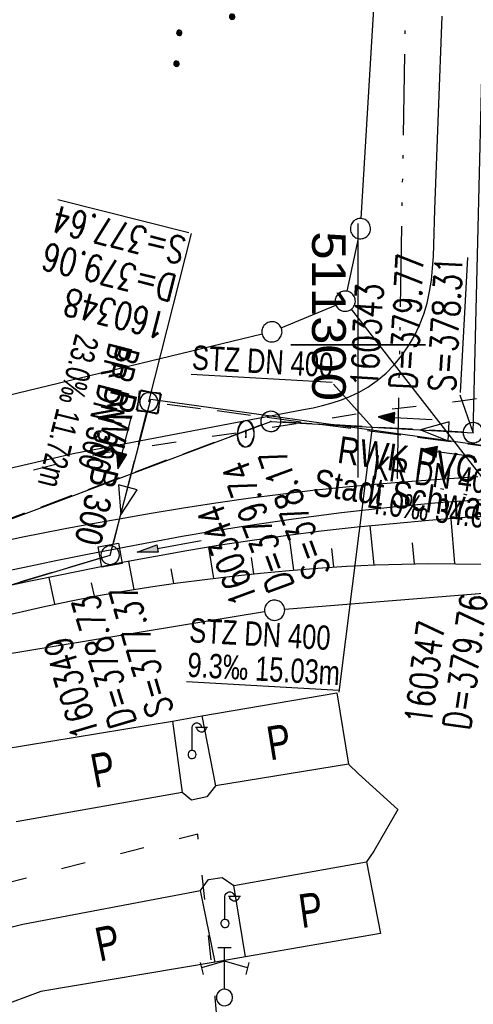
# Model space of a CAD drawing. Extents: x 511155 to 511479, y 464515 to 465450.
# Tile 4 of 41: x 511275 to 511309, y 464551 to 464624. Entities that reach past the tile are written whole.
import ezdxf

# ---------------------------------------------------------------- set-up
doc = ezdxf.new("R2010")
doc.units = 0
doc.header["$LTSCALE"] = 10
doc.header["$MEASUREMENT"] = 0
for name, pattern in [('ACAD_ISO03W100', [30, 12, -18]), ('ACAD_ISO14W100', [25.5, 12, -3, 0.5, -3, 0.5, -3, 0.5, -3]), ('AUSGEZOGEN', [0]), ('LT00', [0]), ('STRICHLINIE2', [0.375, 0.25, -0.125])]:
    doc.linetypes.add(name, pattern=pattern)
doc.layers.get('0').update_dxf_attribs({"linetype": 'LT00'})
for name, color, linetype in [('--EK_FBR', 1, 'LT00'), ('--EK_Halt-Pfeil', 4, 'LT00'), ('--EK_Haltung', 7, 'STRICHLINIE2'), ('--EK_Haltung-Text', 140, 'LT00'), ('--EK_Schacht-Text', 5, 'LT00'), ('--EL_Halt-Pfeil', 4, 'LT00'), ('--EL_Haltung', 182, 'STRICHLINIE2'), ('--EL_Haltung-Text', 182, 'LT00'), ('ABWASSERLTG', 24, 'LT00'), ('ABWASSERLTG_FLIEßPF', 26, 'Continuous'), ('ABWASSERLTG_TEXT', 26, 'Continuous'), ('DFK_BES-WEGE', 255, 'LT00'), ('DFK_GZPKT', 250, 'LT00'), ('DFK_KATASTER', 250, 'LT00'), ('DFK_NUTZUNG', 250, 'LT00'), ('DFK_TOPO-ANL', 252, 'LT00'), ('DFK_TOPO-SYM', 252, 'LT00'), ('PFEIL', 140, 'AUSGEZOGEN'), ('TELEKOM', 210, 'ACAD_ISO14W100'), ('V103_AFBR_BAB', 250, 'LT00'), ('V103_BOESCH', 250, 'LT00'), ('V103_BOSCHUNG', 250, 'LT00'), ('V103_GRABEN', 250, 'LT00'), ('V103_KA_MULD', 182, 'LT00'), ('V103_KA_PRUF', 182, 'LT00'), ('V103_RASTER', 250, 'LT00'), ('V103_W_UNT_HY', 130, 'LT00'), ('V104_AFBR_BAB', 250, 'LT00'), ('V104_BOESCH', 250, 'LT00'), ('V104_BOSCHUNG', 250, 'LT00'), ('V104_GRABEN', 250, 'LT00'), ('V104_KA_MULD', 182, 'LT00'), ('V104_KA_PRUF', 182, 'LT00'), ('V104_RASTER', 250, 'LT00'), ('V104_W_UNT_HY', 130, 'LT00'), ('WASSERLTG', 130, 'ACAD_ISO03W100')]:
    doc.layers.add(name, color=color, linetype=linetype)
doc.styles.add('Haltungsbeschriftung', font='ARIAL.TTF', dxfattribs={"width": 0.75})
doc.styles.add('schachtbeschriftung', font='romans.shx', dxfattribs={"width": 0.75, "height": 2})
doc.styles.get("Standard").update_dxf_attribs({"font": 'ARIAL.TTF'})
doc.styles.add('Versorgungsltg', font='ARIAL.TTF', dxfattribs={"width": 0.8, "height": 2})

# ---------------------------------------------------------------- blocks, each defined once
blk = doc.blocks.new('SYMB7010')
at = {"color": 0, "linetype": 'ByBlock'}
for points in [[(-0.031408, 0.499213), (-0.093728, 0.49134), (-0.15457, 0.475719), (-0.212975, 0.452595), (-0.268021, 0.422333), (-0.31884, 0.385411), (-0.36463, 0.342411), (-0.40467, 0.29401), (-0.438329, 0.240973), (-0.465074, 0.184136), (-0.484486, 0.124395), (-0.496256, 0.062692), (-0.5002, 0)], [(0.5002, 0), (0.496256, 0.062692), (0.484485, 0.124395), (0.465074, 0.184136), (0.438329, 0.240973), (0.40467, 0.29401), (0.36463, 0.342411), (0.31884, 0.385411), (0.268021, 0.422333), (0.212975, 0.452595), (0.15457, 0.475719), (0.093728, 0.49134), (0.031408, 0.499213), (-0.031408, 0.499213)], [(-0.5002, 0), (-0.496256, -0.062692), (-0.484486, -0.124395), (-0.465075, -0.184136), (-0.438329, -0.240973), (-0.404671, -0.29401), (-0.36463, -0.342411), (-0.31884, -0.385411), (-0.268021, -0.422333), (-0.212975, -0.452595), (-0.154571, -0.475719), (-0.093728, -0.49134), (-0.031408, -0.499213), (0.031408, -0.499213)], [(0.031408, -0.499213), (0.093728, -0.491341), (0.15457, -0.475719), (0.212975, -0.452595), (0.268021, -0.422333), (0.31884, -0.385411), (0.36463, -0.342411), (0.404671, -0.294011), (0.438329, -0.240974), (0.465075, -0.184136), (0.484486, -0.124395), (0.496256, -0.062692), (0.500201, 0)]]:
    blk.add_lwpolyline(points, dxfattribs=at)
blk = doc.blocks.new('SYMB7317')
at = {"color": 0, "linetype": 'ByBlock'}
blk.add_line((0, 0.061), (0, 0.4), dxfattribs=at)
for points in [[(0, 0.4), (0.004222, 0.423941), (0.016377, 0.444995), (0.035, 0.460622), (0.057845, 0.468937), (0.082155, 0.468937), (0.105, 0.460622), (0.123623, 0.444995), (0.135779, 0.423941), (0.14, 0.4)], [(0.23, 0.4), (0.21, 0.4), (0.14, 0.4), (0.07, 0.4), (0.05, 0.4)], [(0.21, 0.4), (0.205779, 0.376059), (0.193623, 0.355005), (0.175, 0.339378), (0.152155, 0.331063), (0.127845, 0.331063), (0.105, 0.339378), (0.086377, 0.355005), (0.074222, 0.376059), (0.07, 0.4)], [(0.061, 0), (0.056881, 0.022036), (0.04508, 0.041095), (0.02719, 0.054605), (0.005628, 0.06074), (-0.016693, 0.058671), (-0.036761, 0.048679), (-0.051863, 0.032112), (-0.059961, 0.011209), (-0.059961, -0.011209)], [(0.005628, -0.06074), (0.02719, -0.054605), (0.04508, -0.041095), (0.056881, -0.022036), (0.061, 0)], [(-0.059961, -0.011209), (-0.051863, -0.032112), (-0.036761, -0.048679), (-0.016693, -0.058671), (0.005628, -0.06074)]]:
    blk.add_lwpolyline(points, dxfattribs=at)
blk = doc.blocks.new('SYMB7313')
at = {"color": 0, "linetype": 'ByBlock'}
for p, q in [((-0.05, 0.37), (0, 0.37)), ((0, 0.37), (0.05, 0.37)), ((0, 0.27), (-0.17, 0.22)), ((0.17, 0.22), (0, 0.27))]:
    blk.add_line(p, q, dxfattribs=at)
for points in [[(0, 0.061), (0, 0.27), (0, 0.37)], [(-0.18, 0.26), (-0.17, 0.22), (-0.158, 0.17)], [(0.18, 0.26), (0.17, 0.22), (0.158, 0.17)], [(0.061, 0), (0.056881, 0.022036), (0.04508, 0.041095), (0.02719, 0.054605), (0.005628, 0.06074), (-0.016693, 0.058671), (-0.036761, 0.048679), (-0.051863, 0.032112), (-0.059961, 0.011209), (-0.059961, -0.011209)], [(0.005628, -0.06074), (0.02719, -0.054605), (0.04508, -0.041095), (0.056881, -0.022036), (0.061, 0)], [(-0.059961, -0.011209), (-0.051863, -0.032112), (-0.036761, -0.048679), (-0.016693, -0.058671), (0.005628, -0.06074)]]:
    blk.add_lwpolyline(points, dxfattribs=at)
blk = doc.blocks.new('ABWASSER-FLIEßPF')
at = {"layer": 'ABWASSERLTG_FLIEßPF'}
for p, q in [((0, 0), (-2.109, 0.703)), ((-2.109, 0.703), (-2.109, -0.703)), ((-2.109, -0.703), (0, 0))]:
    blk.add_line(p, q, dxfattribs=at)
blk = doc.blocks.new('SYMB7110')
at = {"color": 0, "linetype": 'ByBlock'}
for p, q in [((-0.515, 0.392919), (-0.515, 0.367081)), ((-0.51, 0.362895), (-0.51, 0.397105)), ((-0.505, 0.399164), (-0.505, 0.360836)), ((-0.5, 0.360204), (-0.5, 0.399796)), ((-0.495, 0.399164), (-0.495, 0.360836)), ((-0.49, 0.362895), (-0.49, 0.397105)), ((-0.485, 0.392919), (-0.485, 0.367081)), ((-0.48, 0.379874), (-0.48, 0.380145)), ((-0.285, 0.392919), (-0.285, 0.367081)), ((-0.28, 0.362895), (-0.28, 0.397105)), ((-0.275, 0.399164), (-0.275, 0.360836)), ((-0.27, 0.360204), (-0.27, 0.399796)), ((-0.265, 0.399164), (-0.265, 0.360836)), ((-0.26, 0.362895), (-0.26, 0.397105)), ((-0.255, 0.392919), (-0.255, 0.367081)), ((-0.25, 0.379874), (-0.25, 0.380146)), ((0.255, 0.392919), (0.255, 0.367081)), ((0.26, 0.362895), (0.26, 0.397105)), ((0.265, 0.399164), (0.265, 0.360836)), ((0.27, 0.360204), (0.27, 0.399796)), ((0.275, 0.399164), (0.275, 0.360836)), ((0.28, 0.362895), (0.28, 0.397105)), ((0.285, 0.392919), (0.285, 0.367081)), ((0.29, 0.379874), (0.29, 0.380145)), ((0.485, 0.392919), (0.485, 0.367081)), ((0.49, 0.362895), (0.49, 0.397105)), ((0.495, 0.399164), (0.495, 0.360836)), ((0.5, 0.360204), (0.5, 0.399796)), ((0.505, 0.399164), (0.505, 0.360836)), ((0.51, 0.362895), (0.51, 0.397105)), ((0.515, 0.392919), (0.515, 0.367081)), ((0.52, 0.379874), (0.52, 0.380146)), ((-0.9, 0.012919), (-0.9, -0.012919)), ((-0.895, -0.017106), (-0.895, 0.017105)), ((-0.89, 0.019164), (-0.89, -0.019164)), ((-0.885, -0.019797), (-0.885, 0.019796)), ((-0.88, 0.019164), (-0.88, -0.019164)), ((-0.875, -0.017106), (-0.875, 0.017105)), ((-0.87, 0.012919), (-0.87, -0.012919)), ((-0.865, -0.000126), (-0.865, 0.000145)), ((-0.67, 0.012919), (-0.67, -0.012919)), ((-0.665, -0.017106), (-0.665, 0.017105)), ((-0.66, 0.019164), (-0.66, -0.019164)), ((-0.655, -0.019797), (-0.655, 0.019796)), ((-0.65, 0.019164), (-0.65, -0.019164)), ((-0.645, -0.017106), (-0.645, 0.017105)), ((-0.64, 0.012919), (-0.64, -0.012919)), ((-0.635, -0.000126), (-0.635, 0.000145)), ((-0.13, 0.012919), (-0.13, -0.012919)), ((-0.125, -0.017105), (-0.125, 0.017105)), ((-0.12, 0.019164), (-0.12, -0.019164)), ((-0.115, -0.019796), (-0.115, 0.019796)), ((-0.11, 0.019164), (-0.11, -0.019164)), ((-0.105, -0.017105), (-0.105, 0.017105)), ((-0.1, 0.012919), (-0.1, -0.012919)), ((-0.095, -0.000126), (-0.095, 0.000146)), ((0.1, 0.012919), (0.1, -0.012919)), ((0.105, -0.017105), (0.105, 0.017105)), ((0.11, 0.019164), (0.11, -0.019164)), ((0.115, -0.019796), (0.115, 0.019796)), ((0.12, 0.019164), (0.12, -0.019164)), ((0.125, -0.017105), (0.125, 0.017105)), ((0.13, 0.012919), (0.13, -0.012919)), ((0.135, -0.000126), (0.135, 0.000146)), ((0.64, 0.012919), (0.64, -0.012919)), ((0.645, -0.017105), (0.645, 0.017105)), ((0.65, 0.019164), (0.65, -0.019164)), ((0.655, -0.019796), (0.655, 0.019796)), ((0.66, 0.019164), (0.66, -0.019164)), ((0.665, -0.017105), (0.665, 0.017105)), ((0.67, 0.012919), (0.67, -0.012919)), ((0.675, -0.000126), (0.675, 0.000146)), ((0.87, 0.012919), (0.87, -0.012919)), ((0.875, -0.017105), (0.875, 0.017105)), ((0.88, 0.019164), (0.88, -0.019164)), ((0.885, -0.019796), (0.885, 0.019796)), ((0.89, 0.019164), (0.89, -0.019164)), ((0.895, -0.017105), (0.895, 0.017105)), ((0.9, 0.012919), (0.9, -0.012919)), ((0.905, -0.000126), (0.905, 0.000146)), ((-0.51, -0.397105), (-0.51, -0.362895)), ((-0.505, -0.360836), (-0.505, -0.399164)), ((-0.5, -0.399796), (-0.5, -0.360204)), ((-0.495, -0.360836), (-0.495, -0.399164)), ((-0.49, -0.397106), (-0.49, -0.362895)), ((-0.28, -0.397105), (-0.28, -0.362895)), ((-0.275, -0.360836), (-0.275, -0.399164)), ((-0.27, -0.399796), (-0.27, -0.360204)), ((-0.265, -0.360836), (-0.265, -0.399164)), ((-0.26, -0.397105), (-0.26, -0.362895)), ((0.26, -0.397105), (0.26, -0.362895)), ((0.265, -0.360836), (0.265, -0.399164)), ((0.27, -0.399796), (0.27, -0.360204)), ((0.275, -0.360836), (0.275, -0.399164)), ((0.28, -0.397105), (0.28, -0.362895)), ((0.49, -0.397105), (0.49, -0.362895)), ((0.495, -0.360836), (0.495, -0.399164)), ((0.5, -0.399796), (0.5, -0.360204)), ((0.505, -0.360836), (0.505, -0.399164)), ((0.51, -0.397105), (0.51, -0.362895)), ((-0.515, -0.367081), (-0.515, -0.392919)), ((-0.485, -0.367081), (-0.485, -0.392919)), ((-0.48, -0.380126), (-0.48, -0.379855)), ((-0.285, -0.367081), (-0.285, -0.392919)), ((-0.255, -0.367081), (-0.255, -0.392919)), ((-0.25, -0.380126), (-0.25, -0.379855)), ((0.255, -0.367081), (0.255, -0.392919)), ((0.285, -0.367081), (0.285, -0.392919)), ((0.29, -0.380126), (0.29, -0.379855)), ((0.485, -0.367081), (0.485, -0.392919)), ((0.515, -0.367081), (0.515, -0.392919)), ((0.52, -0.380126), (0.52, -0.379855))]:
    blk.add_line(p, q, dxfattribs=at)
for points in [[(-0.48, 0.38), (-0.481981, 0.388678), (-0.48753, 0.395637), (-0.49555, 0.399499), (-0.50445, 0.399499), (-0.51247, 0.395637), (-0.518019, 0.388678), (-0.52, 0.38), (-0.518019, 0.371322), (-0.51247, 0.364363), (-0.50445, 0.360501), (-0.49555, 0.360501), (-0.48753, 0.364363), (-0.481981, 0.371322), (-0.48, 0.38)], [(-0.25, 0.38), (-0.251981, 0.388678), (-0.25753, 0.395637), (-0.26555, 0.399499), (-0.27445, 0.399499), (-0.28247, 0.395637), (-0.288019, 0.388678), (-0.29, 0.38), (-0.288019, 0.371322), (-0.28247, 0.364363), (-0.27445, 0.360501), (-0.26555, 0.360501), (-0.25753, 0.364363), (-0.251981, 0.371322), (-0.25, 0.38)], [(0.29, 0.38), (0.288019, 0.388678), (0.28247, 0.395637), (0.27445, 0.399499), (0.26555, 0.399499), (0.25753, 0.395637), (0.251981, 0.388678), (0.25, 0.38), (0.251981, 0.371322), (0.25753, 0.364363), (0.26555, 0.360501), (0.27445, 0.360501), (0.28247, 0.364363), (0.288019, 0.371322), (0.29, 0.38)], [(0.52, 0.38), (0.518019, 0.388678), (0.51247, 0.395637), (0.50445, 0.399499), (0.495549, 0.399499), (0.48753, 0.395637), (0.481981, 0.388678), (0.48, 0.38), (0.481981, 0.371322), (0.48753, 0.364363), (0.495549, 0.360501), (0.50445, 0.360501), (0.51247, 0.364363), (0.518019, 0.371322), (0.52, 0.38)], [(-0.865, 0), (-0.866981, 0.008678), (-0.87253, 0.015637), (-0.88055, 0.019498), (-0.88945, 0.019498), (-0.89747, 0.015637), (-0.903019, 0.008678), (-0.905, 0)], [(-0.905, 0), (-0.903019, -0.008678), (-0.89747, -0.015637), (-0.88945, -0.019499), (-0.88055, -0.019499), (-0.87253, -0.015637), (-0.866981, -0.008678), (-0.865, 0)], [(-0.635, 0), (-0.636981, 0.008678), (-0.64253, 0.015637), (-0.65055, 0.019498), (-0.65945, 0.019498), (-0.66747, 0.015637), (-0.673019, 0.008678), (-0.675, 0)], [(-0.675, 0), (-0.673019, -0.008678), (-0.66747, -0.015637), (-0.65945, -0.019499), (-0.65055, -0.019499), (-0.64253, -0.015637), (-0.636981, -0.008678), (-0.635, 0)], [(-0.095, 0), (-0.096981, 0.008678), (-0.10253, 0.015637), (-0.11055, 0.019499), (-0.11945, 0.019499), (-0.12747, 0.015637), (-0.133019, 0.008678), (-0.135, 0)], [(-0.135, 0), (-0.133019, -0.008678), (-0.12747, -0.015637), (-0.11945, -0.019499), (-0.11055, -0.019499), (-0.10253, -0.015637), (-0.096981, -0.008678), (-0.095, 0)], [(0.135, 0), (0.133019, 0.008678), (0.12747, 0.015637), (0.11945, 0.019499), (0.11055, 0.019499), (0.10253, 0.015637), (0.096981, 0.008678), (0.095, 0)], [(0.095, 0), (0.096981, -0.008678), (0.10253, -0.015637), (0.11055, -0.019499), (0.11945, -0.019499), (0.12747, -0.015637), (0.133019, -0.008678), (0.135, 0)], [(0.675, 0), (0.673019, 0.008678), (0.66747, 0.015637), (0.65945, 0.019499), (0.65055, 0.019499), (0.64253, 0.015637), (0.636981, 0.008678), (0.635, 0)], [(0.635, 0), (0.636981, -0.008678), (0.64253, -0.015637), (0.65055, -0.019499), (0.65945, -0.019499), (0.66747, -0.015637), (0.673019, -0.008678), (0.675, 0)], [(0.905, 0), (0.903019, 0.008678), (0.89747, 0.015637), (0.88945, 0.019499), (0.88055, 0.019499), (0.87253, 0.015637), (0.866981, 0.008678), (0.865, 0)], [(0.865, 0), (0.866981, -0.008678), (0.87253, -0.015637), (0.88055, -0.019499), (0.88945, -0.019499), (0.89747, -0.015637), (0.903019, -0.008678), (0.905, 0)], [(-0.48, -0.38), (-0.481981, -0.371322), (-0.48753, -0.364363), (-0.49555, -0.360501), (-0.50445, -0.360501), (-0.51247, -0.364363), (-0.518019, -0.371322), (-0.52, -0.38), (-0.518019, -0.388678), (-0.51247, -0.395637), (-0.50445, -0.399499), (-0.49555, -0.399499), (-0.48753, -0.395637), (-0.481981, -0.388678), (-0.48, -0.38)], [(-0.25, -0.38), (-0.251981, -0.371322), (-0.25753, -0.364363), (-0.26555, -0.360501), (-0.27445, -0.360501), (-0.28247, -0.364363), (-0.288019, -0.371322), (-0.29, -0.38), (-0.288019, -0.388678), (-0.28247, -0.395637), (-0.27445, -0.399499), (-0.26555, -0.399499), (-0.25753, -0.395637), (-0.251981, -0.388678), (-0.25, -0.38)], [(0.29, -0.38), (0.288019, -0.371322), (0.28247, -0.364363), (0.27445, -0.360501), (0.26555, -0.360501), (0.25753, -0.364363), (0.251981, -0.371322), (0.25, -0.38), (0.251981, -0.388678), (0.25753, -0.395637), (0.26555, -0.399499), (0.27445, -0.399499), (0.28247, -0.395637), (0.288019, -0.388678), (0.29, -0.38)], [(0.52, -0.38), (0.518019, -0.371322), (0.51247, -0.364363), (0.50445, -0.360501), (0.495549, -0.360501), (0.48753, -0.364363), (0.481981, -0.371322), (0.48, -0.38), (0.481981, -0.388678), (0.48753, -0.395637), (0.495549, -0.399499), (0.50445, -0.399499), (0.51247, -0.395637), (0.518019, -0.388678), (0.52, -0.38)]]:
    blk.add_lwpolyline(points, dxfattribs=at)
blk = doc.blocks.new('Pfreil3')
at = {"layer": 'PFEIL'}
blk.add_hatch(color=256, dxfattribs=at).paths.add_polyline_path([(-1.549, 0.273), (-1.549, -0.273), (0, 0)])
for p, q in [((-1.549, 0), (-4.831, 0)), ((-1.549, -0.273), (-1.549, 0.273)), ((-1.549, 0.273), (0, 0)), ((0, 0), (-1.549, -0.273))]:
    blk.add_line(p, q, dxfattribs=at)
blk = doc.blocks.new('SYMB0003')
at = {"color": 0, "linetype": 'ByBlock'}
for p, q in [((-0.015712, 0), (0.010166, 0.012015)), ((0, -0.021257), (-0.015712, 0)), ((0.010166, 0.012015), (0, -0.021257))]:
    blk.add_line(p, q, dxfattribs=at)
for points in [[(-0.031395, 0.499013), (-0.093691, 0.491144), (-0.154509, 0.475528), (-0.21289, 0.452414), (-0.267913, 0.422164), (-0.318712, 0.385257), (-0.364484, 0.342274), (-0.404509, 0.293893), (-0.438154, 0.240877), (-0.464888, 0.184062), (-0.484292, 0.124345), (-0.496058, 0.062667), (-0.5, 0)], [(0.5, 0), (0.496057, 0.062667), (0.484292, 0.124345), (0.464888, 0.184062), (0.438153, 0.240877), (0.404509, 0.293893), (0.364484, 0.342274), (0.318712, 0.385257), (0.267913, 0.422164), (0.21289, 0.452414), (0.154509, 0.475528), (0.093691, 0.491144), (0.031395, 0.499013), (-0.031395, 0.499013)], [(-0.5, 0), (-0.496058, -0.062667), (-0.484292, -0.124345), (-0.464888, -0.184062), (-0.438154, -0.240877), (-0.404509, -0.293893), (-0.364485, -0.342274), (-0.318712, -0.385257), (-0.267914, -0.422164), (-0.21289, -0.452414), (-0.154509, -0.475529), (-0.093691, -0.491144), (-0.031395, -0.499014), (0.031395, -0.499014)], [(0.031395, -0.499014), (0.093691, -0.491144), (0.154509, -0.475529), (0.21289, -0.452414), (0.267914, -0.422164), (0.318712, -0.385257), (0.364485, -0.342274), (0.404509, -0.293893), (0.438154, -0.240877), (0.464889, -0.184062), (0.484292, -0.124345), (0.496058, -0.062667), (0.5, 0)]]:
    blk.add_lwpolyline(points, dxfattribs=at)
blk = doc.blocks.new('SYMB1121')
at = {"color": 0, "linetype": 'ByBlock'}
blk.add_line((-0.15, 0), (0.15, 0), dxfattribs=at)
for points in [[(-0.5, 0), (-0.49, 0.06), (-0.46, 0.115), (-0.415, 0.165), (-0.355, 0.21), (-0.28, 0.25), (-0.19, 0.275), (-0.1, 0.295), (0, 0.3)], [(0, -0.3), (-0.1, -0.295), (-0.19, -0.275), (-0.28, -0.25), (-0.355, -0.21), (-0.415, -0.165), (-0.46, -0.115), (-0.49, -0.06), (-0.5, 0)], [(0, 0.3), (0.1, 0.295), (0.19, 0.275), (0.28, 0.25), (0.355, 0.21), (0.415, 0.165), (0.46, 0.115), (0.49, 0.06), (0.5, 0)], [(0.5, 0), (0.49, -0.06), (0.46, -0.115), (0.415, -0.165), (0.355, -0.21), (0.28, -0.25), (0.19, -0.275), (0.1, -0.295), (0, -0.3)]]:
    blk.add_lwpolyline(points, dxfattribs=at)
blk = doc.blocks.new('SYMB1210')
at = {"color": 0, "linetype": 'ByBlock'}
blk.add_line((0.018815, -0.179014), (0.055623, -0.17119), dxfattribs=at)
for points in [[(-0.2, -0.2), (-0.2, 0.2), (0.2, 0.2), (0.2, -0.2), (-0.2, -0.2)], [(0.018815, 0.179014), (-0.018815, 0.179014), (-0.055623, 0.17119), (-0.09, 0.155885), (-0.120444, 0.133766), (-0.145623, 0.105801), (-0.164438, 0.073213), (-0.176067, 0.037424), (-0.18, 0)], [(-0.18, 0), (-0.176067, -0.037424), (-0.164438, -0.073213), (-0.145623, -0.105801), (-0.120444, -0.133766), (-0.09, -0.155885), (-0.055623, -0.17119), (-0.018815, -0.179014), (0.018815, -0.179014)], [(0.18, 0), (0.176067, 0.037424), (0.164438, 0.073213), (0.145623, 0.105801), (0.120444, 0.133766), (0.09, 0.155885), (0.055623, 0.17119), (0.018815, 0.179014)], [(0.055623, -0.17119), (0.09, -0.155885), (0.120444, -0.133766), (0.145623, -0.105801), (0.164438, -0.073213), (0.176067, -0.037424), (0.18, 0)]]:
    blk.add_lwpolyline(points, dxfattribs=at)
blk = doc.blocks.new('SYMB0070')
at = {"color": 0, "linetype": 'ByBlock'}
for p, q in [((-0.5, 0), (0.2, 0)), ((0.5, 0), (0.2, 0.1)), ((0.2, 0.1), (0.2, 0)), ((0.468, 0), (0.21, 0.086)), ((0.21, 0.086), (0.21, -0.086)), ((0.21, -0.086), (0.468, 0)), ((0.22, -0.072), (0.437, 0)), ((0.23, -0.058), (0.405, 0)), ((0.24, -0.045), (0.374, 0)), ((0.342, 0), (0.25, 0.031)), ((0.25, 0.031), (0.25, -0.031)), ((0.25, -0.031), (0.342, 0)), ((0.26, -0.017), (0.31, 0)), ((0.27, -0.003), (0.279, 0))]:
    blk.add_line(p, q, dxfattribs=at)
for points in [[(0.2, 0), (0.2, -0.1), (0.5, 0)], [(0.437, 0), (0.22, 0.072), (0.22, -0.072)], [(0.405, 0), (0.23, 0.058), (0.23, -0.058)], [(0.374, 0), (0.24, 0.045), (0.24, -0.045)], [(0.31, 0), (0.26, 0.017), (0.26, -0.017)], [(0.279, 0), (0.27, 0.003), (0.27, -0.003)]]:
    blk.add_lwpolyline(points, dxfattribs=at)

msp = doc.modelspace()

# ---------------------------------------------------------------- linework, layer by layer
at = {"layer": '--EK_FBR'}
for points in [[(511264.21, 464588.559), (511278.861, 464591.934), (511295.948, 464595.199), (511296.657, 464595.343), (511297.364, 464595.509), (511298.065, 464595.702), (511298.755, 464595.928), (511299.43, 464596.192), (511300.083, 464596.499), (511300.711, 464596.856), (511301.415, 464597.347), (511302.073, 464597.906), (511302.681, 464598.527), (511303.237, 464599.2), (511303.737, 464599.919), (511304.177, 464600.675), (511304.555, 464601.46), (511304.866, 464602.267), (511305.114, 464603.104), (511305.3, 464603.952), (511305.434, 464604.811), (511305.525, 464605.677), (511305.584, 464606.548), (511305.62, 464607.422), (511305.642, 464608.297), (511305.662, 464609.171), (511305.688, 464610.042), (511306.228, 464624.367)], [(511308.882, 464590.204), (511306.428, 464590.051), (511303.975, 464589.878), (511301.525, 464589.681), (511299.078, 464589.456), (511296.635, 464589.2), (511294.232, 464588.915), (511291.834, 464588.598), (511289.438, 464588.253), (511287.046, 464587.883), (511284.656, 464587.49), (511282.269, 464587.078), (511279.883, 464586.65), (511278.257, 464586.349), (511276.633, 464586.039), (511275.012, 464585.714), (511273.395, 464585.374)]]:
    msp.add_lwpolyline(points, dxfattribs=at)
at = {"layer": '--EK_Haltung'}
for p, q in [((511318.041, 464591.33), (511285.216, 464595.67)), ((511284.289, 464595.041), (511281.788, 464585.133)), ((511307.784, 464593.529), (511294.272, 464594.282)), ((511292.82, 464594.062), (511208.941, 464562.766)), ((511280.886, 464584.191), (511242.956, 464572.823))]:
    msp.add_line(p, q, dxfattribs=at)
at = {"layer": '--EK_Haltung-Text'}
msp.add_line((511301.028, 464593.905), (511298.559, 464574.254), dxfattribs=at)
at = {"layer": '--EK_Schacht-Text'}
for p, q in [((511284.472, 464595.769), (511287.63, 464608.249)), ((511308.532, 464593.511), (511307.571, 464596.279))]:
    msp.add_line(p, q, dxfattribs=at)
at = {"layer": '--EL_Haltung'}
for p, q in [((511318.041, 464591.33), (511285.216, 464595.67)), ((511284.289, 464595.041), (511281.788, 464585.133)), ((511307.784, 464593.529), (511294.272, 464594.282)), ((511292.82, 464594.062), (511208.941, 464562.766)), ((511280.886, 464584.191), (511242.956, 464572.823))]:
    msp.add_line(p, q, dxfattribs=at)
at = {"layer": '--EL_Haltung-Text'}
msp.add_line((511301.028, 464593.905), (511298.176, 464597.078), dxfattribs=at)
at = {"layer": 'ABWASSERLTG'}
for points in [[(511190.358, 464550.146), (511208.272, 464562.344), (511293.523, 464594.324), (511308.533, 464593.487), (511310.653, 464680.721), (511380.88, 464695.54), (511393.728, 464686.515), (511422.192, 464665.695), (511435.763, 464661.23), (511464.41, 464674.85)], [(511190.756, 464540.093), (511213.131, 464554.116), (511242.238, 464572.608), (511281.604, 464584.406), (511284.616, 464595.971), (511318.785, 464591.232), (511361.253, 464589.505), (511391.403, 464589.083), (511423.016, 464589.189)]]:
    msp.add_lwpolyline(points, dxfattribs=at)
at = {"layer": 'DFK_KATASTER'}
for p, q in [((511300.215, 464609.368), (511302.665, 464650.192)), ((511299.194, 464603.974), (511300.016, 464607.886)), ((511294.292, 464601.259), (511298.348, 464602.951)), ((511315.02, 464582.662), (511299.5, 464602.647)), ((511292.871, 464600.793), (511267.289, 464594.596)), ((511314.733, 464582.01), (511294.548, 464580.38)), ((511293.06, 464580.198), (511271.34, 464576.622))]:
    msp.add_line(p, q, dxfattribs=at)
at = {"layer": 'DFK_TOPO-ANL'}
for p, q in [((511288.4, 464572.49), (511298.41, 464574.19)), ((511298.41, 464574.19), (511299.29, 464568.9)), ((511286.22, 464572.1), (511288.4, 464572.49)), ((511288.4, 464572.49), (511289.42, 464567.3)), ((511273.58, 464570.01), (511286.22, 464572.1)), ((511286.22, 464572.1), (511286.94, 464566.8)), ((511299.29, 464568.9), (511289.42, 464567.3)), ((511299.29, 464568.9), (511300.03, 464568.19)), ((511300.03, 464568.19), (511302.94, 464565.54)), ((511289.42, 464567.3), (511288.78, 464566.489)), ((511286.94, 464566.8), (511274.62, 464564.62)), ((511287.64, 464566.23), (511286.94, 464566.8)), ((511288.78, 464566.489), (511287.64, 464566.23)), ((511302.94, 464565.54), (511301.17, 464562.45)), ((511301.17, 464562.45), (511300.61, 464561.66)), ((511290.77, 464559.9), (511300.61, 464561.66)), ((511300.61, 464561.66), (511301.65, 464556.34)), ((511288.3, 464559.539), (511288.9, 464560.34)), ((511288.9, 464560.34), (511289.92, 464560.5)), ((511289.92, 464560.5), (511290.77, 464559.9)), ((511291.64, 464554.62), (511290.77, 464559.9)), ((511275.12, 464557.04), (511288.3, 464559.539)), ((511289.39, 464554.21), (511288.3, 464559.539)), ((511270.24, 464555.789), (511275.12, 464557.04)), ((511301.65, 464556.34), (511291.64, 464554.62)), ((511289.39, 464554.21), (511276.45, 464552.039)), ((511291.64, 464554.62), (511289.39, 464554.21)), ((511276.45, 464552.039), (511272.25, 464550.49))]:
    msp.add_line(p, q, dxfattribs=at)
at = {"layer": 'TELEKOM', "ltscale": 0.05, "flags": 128}
msp.add_lwpolyline([(511178.723, 464844.154), (511214.676, 464775.698), (511230.154, 464753.423), (511247.83, 464739.778), (511268.45, 464723.991), (511282.642, 464709.811), (511294.693, 464698.039), (511295.854, 464696.019), (511298.354, 464687.794), (511304.265, 464669.419), (511302.897, 464590.124), (511308.9, 464588.688), (511318.766, 464589.212), (511328.891, 464589.733), (511355.753, 464588.447), (511405.223, 464586.669), (511406.002, 464594.852), (511409.373, 464595.617), (511413.383, 464597.042), (511416.169, 464598.807), (511418.207, 464600.505), (511419.567, 464602.745), (511420.993, 464606.276), (511422.284, 464610.01), (511424.137, 464616.562), (511425.565, 464621.586), (511426.313, 464627.697), (511426.313, 464627.697), (511427.71, 464641.177), (511428.185, 464653.807), (511423.445, 464660.11), (511410.797, 464669.334), (511410.797, 464669.334), (511392.785, 464682.581), (511383.155, 464689.704), (511377.775, 464691.704), (511394.738, 464703.138), (511399.373, 464699.599), (511399.035, 464699.143)], dxfattribs=at)
at = {"layer": 'V103_AFBR_BAB'}
for points in [[(511264.21, 464588.559), (511278.861, 464591.934), (511295.948, 464595.199), (511296.657, 464595.343), (511297.364, 464595.509), (511298.065, 464595.702), (511298.755, 464595.928), (511299.43, 464596.192), (511300.083, 464596.499), (511300.711, 464596.856), (511301.415, 464597.347), (511302.073, 464597.906), (511302.681, 464598.527), (511303.237, 464599.2), (511303.737, 464599.919), (511304.177, 464600.675), (511304.555, 464601.46), (511304.866, 464602.267), (511305.114, 464603.104), (511305.3, 464603.952), (511305.434, 464604.811), (511305.525, 464605.677), (511305.584, 464606.548), (511305.62, 464607.422), (511305.642, 464608.297), (511305.662, 464609.171), (511305.688, 464610.042), (511306.228, 464624.367)], [(511308.882, 464590.204), (511306.428, 464590.051), (511303.975, 464589.878), (511301.525, 464589.681), (511299.078, 464589.456), (511296.635, 464589.2), (511294.232, 464588.915), (511291.834, 464588.598), (511289.438, 464588.253), (511287.046, 464587.883), (511284.656, 464587.49), (511282.269, 464587.078), (511279.883, 464586.65), (511278.257, 464586.349), (511276.633, 464586.039), (511275.012, 464585.714), (511273.395, 464585.374)]]:
    msp.add_lwpolyline(points, dxfattribs=at)
at = {"layer": 'V103_BOESCH'}
msp.add_lwpolyline([(511274.243, 464580.026), (511275.42, 464580.306), (511276.599, 464580.576), (511278.594, 464581.001), (511280.592, 464581.387), (511282.595, 464581.737), (511284.601, 464582.055), (511286.611, 464582.343), (511288.625, 464582.605), (511290.643, 464582.844), (511292.764, 464583.073), (511294.887, 464583.276), (511297.014, 464583.449), (511299.142, 464583.589), (511301.272, 464583.691), (511303.257, 464583.749), (511305.243, 464583.776), (511307.23, 464583.773), (511309.217, 464583.747)], dxfattribs=at)
at = {"layer": 'V103_BOSCHUNG'}
for p, q in [((511306.879, 464587.107), (511307.136, 464583.774)), ((511300.872, 464586.573), (511301.152, 464583.686)), ((511294.868, 464585.881), (511295.201, 464583.303)), ((511288.893, 464584.999), (511289.268, 464582.683)), ((511298.021, 464584.889), (511298.174, 464583.53)), ((511304.008, 464585.311), (511304.142, 464583.764)), ((511292.054, 464584.241), (511292.232, 464583.017)), ((511282.955, 464583.938), (511283.352, 464581.86)), ((511286.113, 464583.394), (511286.309, 464582.301)), ((511277.054, 464582.76), (511277.47, 464580.766)), ((511280.203, 464582.356), (511280.406, 464581.352))]:
    msp.add_line(p, q, dxfattribs=at)
at = {"layer": 'V103_GRABEN'}
for points in [[(511321.271, 464589), (511319.64, 464588.959), (511318.008, 464588.916), (511316.377, 464588.866), (511314.747, 464588.809), (511313.116, 464588.74), (511309.522, 464588.541), (511305.931, 464588.275), (511302.345, 464587.943), (511298.765, 464587.546), (511295.194, 464587.086), (511291.632, 464586.562), (511289.282, 464586.182), (511286.936, 464585.778), (511284.593, 464585.352), (511282.254, 464584.908), (511279.918, 464584.45), (511277.584, 464583.979), (511275.251, 464583.499), (511272.92, 464583.013), (511270.589, 464582.524), (511257.388, 464578.477), (511253.434, 464577.645)], [(511321.42, 464588.005), (511319.382, 464587.897), (511317.345, 464587.786), (511315.307, 464587.671), (511313.269, 464587.55), (511310.596, 464587.378), (511307.924, 464587.188), (511305.253, 464586.976), (511302.585, 464586.74), (511299.92, 464586.475), (511297.259, 464586.178), (511294.603, 464585.847), (511291.953, 464585.477), (511289.619, 464585.117), (511287.289, 464584.728), (511284.964, 464584.314), (511282.641, 464583.878), (511280.322, 464583.424), (511278.005, 464582.955), (511275.689, 464582.476), (511273.375, 464581.989), (511271.061, 464581.499), (511257.783, 464577.539), (511253.745, 464575.88)]]:
    msp.add_lwpolyline(points, dxfattribs=at)
at = {"layer": 'V103_RASTER'}
for p, q in [((511300, 464595), (511300, 464605)), ((511295.001, 464600), (511305.001, 464600))]:
    msp.add_line(p, q, dxfattribs=at)
at = {"layer": 'V104_AFBR_BAB'}
for points in [[(511264.21, 464588.559), (511278.861, 464591.934), (511295.948, 464595.199), (511296.657, 464595.343), (511297.364, 464595.509), (511298.065, 464595.702), (511298.755, 464595.928), (511299.43, 464596.192), (511300.083, 464596.499), (511300.711, 464596.856), (511301.415, 464597.347), (511302.073, 464597.906), (511302.681, 464598.527), (511303.237, 464599.2), (511303.737, 464599.919), (511304.177, 464600.675), (511304.555, 464601.46), (511304.866, 464602.267), (511305.114, 464603.104), (511305.3, 464603.952), (511305.434, 464604.811), (511305.525, 464605.677), (511305.584, 464606.548), (511305.62, 464607.422), (511305.642, 464608.297), (511305.646, 464608.467)], [(511308.882, 464590.204), (511306.428, 464590.051), (511303.975, 464589.878), (511301.525, 464589.681), (511299.078, 464589.456), (511296.635, 464589.2), (511294.232, 464588.914), (511291.834, 464588.598), (511289.438, 464588.253), (511287.046, 464587.883), (511284.656, 464587.49), (511282.269, 464587.078), (511279.883, 464586.65), (511278.257, 464586.349), (511276.633, 464586.038), (511275.012, 464585.714), (511273.395, 464585.374)]]:
    msp.add_lwpolyline(points, dxfattribs=at)
at = {"layer": 'V104_BOESCH'}
msp.add_lwpolyline([(511274.243, 464580.026), (511275.42, 464580.306), (511276.599, 464580.576), (511278.594, 464581.001), (511280.592, 464581.387), (511282.595, 464581.737), (511284.601, 464582.055), (511286.611, 464582.343), (511288.625, 464582.605), (511290.643, 464582.844), (511292.764, 464583.073), (511294.887, 464583.276), (511297.014, 464583.449), (511299.142, 464583.589), (511301.272, 464583.691), (511303.257, 464583.749), (511305.243, 464583.776), (511307.23, 464583.773), (511309.217, 464583.747)], dxfattribs=at)
at = {"layer": 'V104_BOSCHUNG'}
for p, q in [((511306.879, 464587.107), (511307.136, 464583.774)), ((511300.872, 464586.573), (511301.152, 464583.686)), ((511294.868, 464585.881), (511295.2, 464583.303)), ((511288.893, 464584.999), (511289.268, 464582.683)), ((511298.02, 464584.889), (511298.174, 464583.53)), ((511304.008, 464585.311), (511304.142, 464583.764)), ((511292.054, 464584.241), (511292.232, 464583.017)), ((511282.955, 464583.938), (511283.352, 464581.86)), ((511286.113, 464583.394), (511286.309, 464582.301)), ((511277.054, 464582.76), (511277.47, 464580.766)), ((511280.203, 464582.356), (511280.406, 464581.352))]:
    msp.add_line(p, q, dxfattribs=at)
at = {"layer": 'V104_GRABEN'}
for points in [[(511321.271, 464589), (511319.64, 464588.959), (511318.008, 464588.915), (511316.377, 464588.866), (511314.747, 464588.809), (511313.116, 464588.74), (511309.522, 464588.541), (511305.931, 464588.275), (511302.345, 464587.943), (511298.765, 464587.546), (511295.194, 464587.086), (511291.632, 464586.562), (511289.282, 464586.182), (511286.936, 464585.777), (511284.593, 464585.352), (511282.254, 464584.908), (511279.918, 464584.45), (511277.584, 464583.979), (511275.251, 464583.499), (511272.92, 464583.013), (511270.589, 464582.524), (511257.388, 464578.477), (511253.434, 464577.645)], [(511321.42, 464588.005), (511319.382, 464587.897), (511317.345, 464587.786), (511315.307, 464587.671), (511313.269, 464587.55), (511310.596, 464587.378), (511307.924, 464587.188), (511305.253, 464586.976), (511302.585, 464586.739), (511299.92, 464586.475), (511297.259, 464586.178), (511294.603, 464585.847), (511291.953, 464585.477), (511289.619, 464585.117), (511287.289, 464584.728), (511284.964, 464584.314), (511282.641, 464583.878), (511280.322, 464583.424), (511278.005, 464582.955), (511275.689, 464582.476), (511273.375, 464581.989), (511271.061, 464581.499), (511257.783, 464577.539), (511253.745, 464575.88)]]:
    msp.add_lwpolyline(points, dxfattribs=at)
at = {"layer": 'V104_RASTER'}
for p, q in [((511300.001, 464590.174), (511300.001, 464609.011)), ((511305.002, 464599.999), (511295.002, 464599.999))]:
    msp.add_line(p, q, dxfattribs=at)
at = {"layer": 'WASSERLTG', "ltscale": 0.015, "flags": 128}
for points in [[(511312.183, 464679.648), (511310.925, 464596.331), (511307.618, 464595.816), (511301.243, 464595.07), (511291.777, 464593.586), (511280.736, 464591.917), (511271.55, 464589.599), (511263.076, 464587.353), (511252.684, 464583.735), (511238.118, 464577.893), (511215.089, 464565.446), (511190.428, 464548.378)], [(511291.853, 464518.506), (511289.404, 464551.597), (511288.097, 464563.722), (511232.851, 464549.547), (511191.49, 464521.549)]]:
    msp.add_lwpolyline(points, dxfattribs=at)

# ---------------------------------------------------------------- block references
at = {"layer": '--EK_Halt-Pfeil', "yscale": 4, "zscale": 4}
for p, xscale, rotation in [((511303.486, 464594.545), 4.000000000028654, 176.8081799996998), ((511282.659, 464592.74), 4.000000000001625, 255.8322800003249), ((511306.635, 464591.961), 4.000000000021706, 172.468830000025)]:
    msp.add_blockref('SYMB0070', p, dxfattribs=dict(at, xscale=xscale, rotation=rotation))
at = {"layer": '--EL_Halt-Pfeil', "yscale": 4, "zscale": 4}
for p, xscale, rotation in [((511303.486, 464594.545), 4.000000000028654, 176.8081799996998), ((511282.659, 464592.74), 4.000000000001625, 255.8322800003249), ((511306.635, 464591.961), 4.000000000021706, 172.468830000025)]:
    msp.add_blockref('SYMB0070', p, dxfattribs=dict(at, xscale=xscale, rotation=rotation))
at = {"layer": 'ABWASSERLTG_FLIEßPF'}
for p, rotation in [((511304.616, 464593.705), 176.8085359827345), ((511282.382, 464587.392), 255.4020717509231)]:
    msp.add_blockref('ABWASSER-FLIEßPF', p, dxfattribs=dict(at, rotation=rotation))
at = {"layer": 'DFK_GZPKT', "xscale": 1.500000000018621, "yscale": 1.5, "zscale": 1.5, "rotation": 264.7377099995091}
for p in [(511300.17, 464608.62), (511299.04, 464603.24), (511293.6, 464600.969), (511293.8, 464580.32)]:
    msp.add_blockref('SYMB7010', p, dxfattribs=at)
at = {"layer": 'DFK_NUTZUNG', "xscale": 10.00000000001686, "yscale": 10, "zscale": 10, "rotation": 264.7377100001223}
msp.add_blockref('SYMB7110', (511287.331, 464629.665), dxfattribs=at)
at = {"layer": 'DFK_TOPO-SYM', "rotation": 0.001160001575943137}
for name, p, xscale, yscale, zscale in [('SYMB7317', (511287.68, 464569.62), 5, 5, 5), ('SYMB7317', (511290.12, 464557.089), 5, 5, 5), ('SYMB7313', (511290.08, 464551.6), 10, 10, 10)]:
    msp.add_blockref(name, p, dxfattribs=dict(at, xscale=xscale, yscale=yscale, zscale=zscale))
at = {"layer": 'PFEIL', "rotation": 190.0955559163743}
msp.add_blockref('Pfreil3', (511283.596, 464584.636), dxfattribs=at)
at = {"layer": 'V103_KA_MULD', "zscale": 3.8}
for p, xscale, yscale, rotation in [((511284.472, 464595.769), 3.800000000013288, 3.799999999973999, 257.6756557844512), ((511281.604, 464584.406), 3.800000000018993, 3.799999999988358, 190.5060884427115)]:
    msp.add_blockref('SYMB1210', p, dxfattribs=dict(at, xscale=xscale, yscale=yscale, rotation=rotation))
at = {"layer": 'V103_KA_PRUF', "xscale": 1.499999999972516, "yscale": 1.5, "zscale": 1.5, "rotation": 272.266200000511}
for p in [(511293.523, 464594.324), (511308.533, 464593.487)]:
    msp.add_blockref('SYMB0003', p, dxfattribs=at)
at = {"layer": 'V103_W_UNT_HY', "xscale": 2.000000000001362, "yscale": 2, "zscale": 2, "rotation": 272.2661999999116}
msp.add_blockref('SYMB1121', (511291.661, 464593.404), dxfattribs=at)
at = {"layer": 'V104_KA_MULD', "yscale": 3.799999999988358, "zscale": 3.8}
for p, xscale, rotation in [((511284.472, 464595.769), 3.79999999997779, 264.4992000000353), ((511281.604, 464584.406), 3.799999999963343, 190.4804934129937)]:
    msp.add_blockref('SYMB1210', p, dxfattribs=dict(at, xscale=xscale, rotation=rotation))
at = {"layer": 'V104_KA_PRUF', "xscale": 1.499999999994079, "yscale": 1.5, "zscale": 1.5, "rotation": 264.4991999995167}
for p in [(511293.523, 464594.324), (511308.533, 464593.487)]:
    msp.add_blockref('SYMB0003', p, dxfattribs=at)
at = {"layer": 'V104_W_UNT_HY', "xscale": 2.000000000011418, "yscale": 2, "zscale": 2, "rotation": 264.49919999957}
msp.add_blockref('SYMB1121', (511291.661, 464593.404), dxfattribs=at)

# ---------------------------------------------------------------- texts
at = {"layer": '--EK_Haltung-Text', "style": 'Haltungsbeschriftung'}
for s, rotation, width, p in [('23.0‰ 11.72m', -104.16772, 0.7, (511279.048, 464600.884)), ('BR DN 300', -104.16772, 0.75, (511281.53, 464600.258)), ('KR DN 400', -7.53118, 0.75, (511300.984, 464590.072)), ('4.0‰ 34.61m', -7.53118, 0.75, (511300.648, 464587.535)), ('STZ DN 400', -3.19182, 0.75, (511287.436, 464577.947)), ('%%U9.3‰ 15.03m', -3.19182, 0.75, (511287.294, 464575.391))]:
    msp.add_text(s, height=1.8, rotation=rotation, dxfattribs=dict(at, width=width)).set_placement(p)
at = {"layer": '--EK_Schacht-Text', "style": 'schachtbeschriftung', "width": 0.75}
for s, rotation, p in [('%%US=377.64', -194.16771, (511287.35, 464607.919)), ('D=379.06', -194.16771, (511286.645, 464605.126)), ('D=379.77', 86.80818, (511304.312, 464596.651)), ('%%US=378.31', 86.80818, (511307.187, 464596.491)), ('160348', -194.16771, (511285.94, 464602.334)), ('160343', 86.80818, (511301.436, 464596.811)), ('S=378.17', -249.53853, (511297.958, 464583.145)), ('D=379.74', -249.53853, (511295.26, 464582.138)), ('160344', -249.53853, (511292.562, 464581.131)), ('S=377.37', -253.31531, (511286.306, 464572.808)), ('D=378.73', -253.31531, (511283.548, 464571.981)), ('D=379.76', 82.46883, (511308.278, 464571.374)), ('160347', 82.46883, (511305.423, 464571.752)), ('160349', -253.31531, (511280.789, 464571.154))]:
    msp.add_text(s, height=2, rotation=rotation, dxfattribs=at).set_placement(p)
at = {"layer": '--EL_Haltung-Text', "style": 'Haltungsbeschriftung', "width": 0.75}
for s, rotation, p in [('BR DN 300', -104.16772, (511282.087, 464600.031)), ('%%USTZ DN 400', -3.19182, (511287.633, 464598.177)), ('KR DN 400', -7.53118, (511300.984, 464590.072))]:
    msp.add_text(s, height=1.8, rotation=rotation, dxfattribs=at).set_placement(p)
at = {"layer": 'ABWASSERLTG_TEXT', "insert": (511281.277, 464590.886), "char_height": 2, "attachment_point": 5, "rotation": 256.26557, "style": 'Versorgungsltg'}
msp.add_mtext('RWK B 300', dxfattribs=at)
at = {"layer": 'ABWASSERLTG_TEXT', "insert": (511305.647, 464589.853), "char_height": 2, "attachment_point": 5, "rotation": 351.66281, "line_spacing_factor": 0.8, "style": 'Versorgungsltg'}
msp.add_mtext('RWK PVC 400\\PStadt Schwandorf', dxfattribs=at)
at = {"layer": 'DFK_BES-WEGE', "width": 0.75}
for rotation, p in [(9.1607, (511293.46, 464569.18)), (10.78445, (511280.45, 464567.13)), (8.13102, (511295.8, 464556.74)), (11.59103, (511280.81, 464554.26))]:
    msp.add_text('P', height=2.5, rotation=rotation, dxfattribs=at).set_placement(p)
at = {"layer": 'V104_RASTER', "width": 1.08}
msp.add_text(' 511300', height=2.5, rotation=-89.99863, dxfattribs=at).set_placement((511296.583, 464609.472))

doc.saveas('drawing.dxf')
